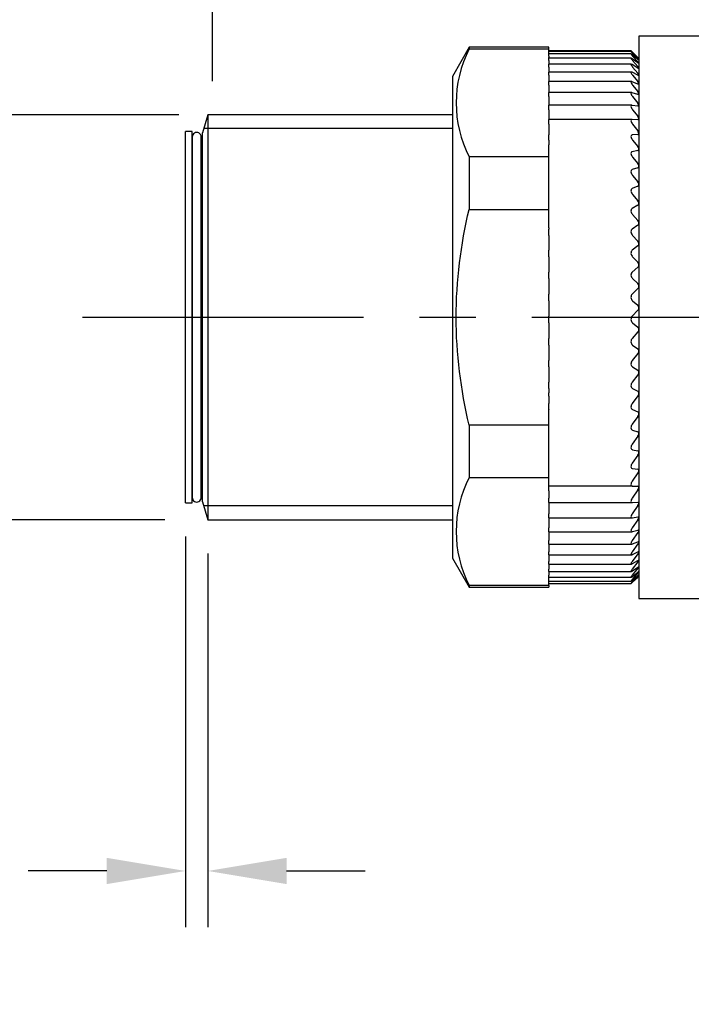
# Model space of a CAD drawing. Header units: inches. Extents: x 0 to 279, y 0 to 216.
# Tile 3 of 8: x 100 to 130, y 98 to 141. Entities that reach past the tile are written whole.
import ezdxf

# ---------------------------------------------------------------- set-up
doc = ezdxf.new("R2010")
doc.units = ezdxf.units.IN
doc.header["$LTSCALE"] = 10
doc.header["$MEASUREMENT"] = 0
doc.linetypes.add('CENTER', pattern=[2, 1.25, -0.25, 0.25, -0.25])
doc.layers.add('center', color=40, linetype='CENTER')
doc.layers.add('DIM', color=140, linetype='Continuous')
doc.dimstyles.get("Standard").update_dxf_attribs({"dimtxt": 4, "dimasz": 3.5, "dimexe": 2.5, "dimexo": 1.5, "dimgap": 1, "dimtad": 0, "dimtih": 1, "dimtoh": 1, "dimdec": 1, "dimzin": 0, "dimdsep": 46, "dimtxsty": 'Standard', "dimcen": 0, "dimadec": 0, "dimazin": 0, "dimtfac": 1, "dimtdec": 1, "dimtofl": 0, "dimtmove": 0, "dimatfit": 3, "dimfxl": 0, "dimtolj": 1, "dimtzin": 0, "dimarcsym": 0})

# ---------------------------------------------------------------- blocks, each defined once
blk = doc.blocks.new('*D17')
at = {"layer": 'Defpoints', "color": 0}
for p in [(165.92, 159.809), (108.882, 137.201), (165.92, 136.401)]:
    blk.add_point(p, dxfattribs=at)
at = {"layer": 'DIM', "color": 0, "lineweight": -2}
for p, q in [((108.882, 138.701), (108.882, 162.309)), ((165.92, 137.901), (165.92, 162.309)), ((112.382, 159.809), (125.734, 159.809)), ((162.42, 159.809), (149.067, 159.809))]:
    blk.add_line(p, q, dxfattribs=at)
at = {"layer": 'DIM', "color": 0}
for points in [[(112.382, 160.393), (112.382, 159.226), (108.882, 159.809)], [(162.42, 160.393), (162.42, 159.226), (165.92, 159.809)]]:
    blk.add_solid(points, dxfattribs=at)
at = {"layer": 'DIM', "color": 0, "insert": (137.401, 159.809), "char_height": 4, "attachment_point": 5}
blk.add_mtext('\\A1; 57.0\\P [2.25]', dxfattribs=at)
blk = doc.blocks.new('*D20')
at = {"layer": 'Defpoints', "color": 0}
for p in [(199.13, 178.417), (108.882, 137.201), (199.13, 133.451)]:
    blk.add_point(p, dxfattribs=at)
at = {"layer": 'DIM', "color": 0, "lineweight": -2}
for p, q in [((108.882, 138.701), (108.882, 180.917)), ((199.13, 134.951), (199.13, 180.917)), ((112.382, 178.417), (144.339, 178.417)), ((195.63, 178.417), (163.672, 178.417))]:
    blk.add_line(p, q, dxfattribs=at)
at = {"layer": 'DIM', "color": 0}
for points in [[(112.382, 179.001), (112.382, 177.834), (108.882, 178.417)], [(195.63, 179.001), (195.63, 177.834), (199.13, 178.417)]]:
    blk.add_solid(points, dxfattribs=at)
at = {"layer": 'DIM', "color": 0, "char_height": 4, "attachment_point": 5}
for s, insert in [('\\A1;90.2', (154.006, 181.417)), ('\\A1;[3.55]', (154.006, 175.417))]:
    blk.add_mtext(s, dxfattribs=dict(at, insert=insert))
blk = doc.blocks.new('*D18')
at = {"layer": 'Defpoints', "color": 0}
for p in [(108.882, 137.201), (89.758, 119.201), (108.257, 119.201)]:
    blk.add_point(p, dxfattribs=at)
at = {"layer": 'DIM', "color": 0, "lineweight": -2}
for p, q in [((107.382, 137.201), (87.258, 137.201)), ((89.758, 133.701), (89.758, 130.955)), ((89.758, 122.701), (89.758, 124.955)), ((106.757, 119.201), (87.258, 119.201))]:
    blk.add_line(p, q, dxfattribs=at)
at = {"layer": 'DIM', "color": 0}
for points in [[(89.174, 133.701), (90.341, 133.701), (89.758, 137.201)], [(89.174, 122.701), (90.341, 122.701), (89.758, 119.201)]]:
    blk.add_solid(points, dxfattribs=at)
at = {"layer": 'DIM', "color": 0, "insert": (89.758, 127.955), "char_height": 4, "attachment_point": 5}
blk.add_mtext('\\A1;M18X1', dxfattribs=at)
blk = doc.blocks.new('*D22')
at = {"layer": 'Defpoints', "color": 0}
for p in [(107.676, 119.951), (108.678, 119.201), (107.676, 103.584)]:
    blk.add_point(p, dxfattribs=at)
at = {"layer": 'DIM', "color": 0, "lineweight": -2}
for p, q in [((107.676, 118.451), (107.676, 101.084)), ((108.678, 117.701), (108.678, 101.084)), ((104.176, 103.584), (100.676, 103.584)), ((112.178, 103.584), (115.678, 103.584))]:
    blk.add_line(p, q, dxfattribs=at)
at = {"layer": 'DIM', "color": 0}
for points in [[(104.176, 104.167), (104.176, 103.001), (107.676, 103.584)], [(112.178, 104.167), (112.178, 103.001), (108.678, 103.584)]]:
    blk.add_solid(points, dxfattribs=at)
at = {"layer": 'DIM', "color": 0, "char_height": 4, "attachment_point": 5}
for s, insert in [('\\A1;1.0', (91.676, 106.584)), ('\\A1;[0.04]', (91.676, 100.584))]:
    blk.add_mtext(s, dxfattribs=dict(at, insert=insert))

msp = doc.modelspace()

# ---------------------------------------------------------------- linework, layer by layer
for p, q in [((127.856, 140.701), (127.856, 115.701)), ((130.856, 140.701), (127.856, 140.701)), ((120.302, 140.201), (119.556, 138.909)), ((120.302, 140.201), (120.302, 140.126)), ((123.856, 140.201), (120.302, 140.201)), ((120.302, 140.126), (123.856, 140.126)), ((123.856, 140.126), (123.856, 140.201)), ((123.856, 139.911), (123.856, 140.126)), ((127.506, 140.049), (123.856, 140.049)), ((127.507, 140.021), (123.856, 140.021)), ((123.856, 139.812), (123.856, 139.911)), ((127.508, 139.911), (123.856, 139.911)), ((123.856, 139.812), (123.856, 139.743)), ((123.856, 139.72), (123.856, 139.743)), ((123.856, 139.607), (123.856, 139.72)), ((127.511, 139.72), (123.856, 139.72)), ((127.816, 139.734), (127.561, 139.973)), ((127.816, 139.659), (127.561, 139.874)), ((127.816, 139.503), (127.561, 139.692)), ((127.856, 139.701), (127.573, 139.982)), ((127.577, 139.978), (127.803, 139.752)), ((127.577, 139.936), (127.803, 139.696)), ((127.577, 139.812), (127.803, 139.558)), ((127.852, 139.7), (127.852, 139.702)), ((127.852, 139.631), (127.852, 139.639)), ((123.856, 139.607), (123.856, 139.45)), ((123.856, 139.322), (123.856, 139.45)), ((127.516, 139.45), (123.856, 139.45)), ((123.856, 139.322), (123.856, 139.102)), ((127.816, 139.269), (127.561, 139.43)), ((127.577, 139.607), (127.803, 139.341)), ((127.577, 139.322), (127.803, 139.046)), ((127.852, 139.482), (127.852, 139.495)), ((127.852, 139.253), (127.852, 139.273)), ((119.556, 138.909), (119.556, 117.494)), ((123.856, 138.958), (123.856, 139.102)), ((127.522, 139.102), (123.856, 139.102)), ((123.856, 138.958), (123.856, 138.68)), ((127.816, 138.956), (127.561, 139.089)), ((127.577, 138.958), (127.803, 138.674)), ((127.852, 138.947), (127.852, 138.972)), ((123.856, 138.519), (123.856, 138.68)), ((127.528, 138.68), (123.856, 138.68)), ((123.856, 138.519), (123.856, 138.23)), ((127.816, 138.568), (127.561, 138.672)), ((127.577, 138.519), (127.803, 138.23)), ((127.852, 138.566), (127.852, 138.596)), ((123.856, 138.23), (123.856, 138.185)), ((123.856, 138.008), (123.856, 138.185)), ((127.538, 138.185), (123.856, 138.185)), ((123.856, 138.008), (123.856, 137.714)), ((127.816, 138.108), (127.561, 138.181)), ((127.577, 138.008), (127.803, 137.714)), ((127.852, 138.112), (127.852, 138.147)), ((123.856, 137.714), (123.856, 137.622)), ((123.856, 137.428), (123.856, 137.622)), ((127.548, 137.622), (123.856, 137.622)), ((127.816, 137.578), (127.561, 137.62)), ((127.852, 137.588), (127.852, 137.629)), ((108.678, 137.201), (108.442, 136.401)), ((119.556, 137.201), (108.678, 137.201)), ((108.678, 137.201), (108.678, 119.201)), ((123.856, 137.428), (123.856, 137.133)), ((123.856, 137.133), (123.856, 136.994)), ((127.577, 137.428), (127.803, 137.133)), ((127.852, 136.999), (127.852, 137.044)), ((119.556, 136.588), (108.528, 136.588)), ((123.856, 136.783), (123.856, 136.994)), ((127.557, 136.994), (123.856, 136.994)), ((123.856, 136.783), (123.856, 136.488)), ((127.816, 136.982), (127.561, 136.994)), ((127.577, 136.783), (127.803, 136.488)), ((107.676, 119.951), (107.676, 136.451)), ((107.975, 136.451), (107.676, 136.451)), ((107.975, 119.951), (107.975, 136.451)), ((107.98, 136.218), (107.98, 120.184)), ((108.381, 120.184), (108.381, 136.218)), ((108.442, 120.001), (108.442, 136.401)), ((123.856, 136.488), (123.856, 136.325)), ((123.856, 136.325), (123.856, 136.305)), ((123.856, 136.078), (123.856, 136.305)), ((127.816, 136.325), (127.561, 136.305)), ((127.852, 136.348), (127.852, 136.397)), ((107.98, 135.751), (107.975, 135.751)), ((108.442, 135.751), (108.381, 135.751)), ((108.381, 135.751), (108.442, 135.751)), ((123.856, 136.078), (123.856, 135.865)), ((123.856, 135.33), (123.856, 135.865)), ((127.577, 136.078), (127.803, 135.786)), ((127.852, 135.639), (127.852, 135.693)), ((120.302, 135.33), (120.302, 132.997)), ((123.856, 135.33), (120.302, 135.33)), ((123.856, 132.997), (123.856, 135.33)), ((127.816, 135.61), (127.561, 135.56)), ((127.577, 135.318), (127.803, 135.03)), ((127.816, 134.844), (127.561, 134.763)), ((127.852, 134.879), (127.852, 134.936)), ((127.577, 134.508), (127.803, 134.226)), ((127.816, 134.031), (127.561, 133.92)), ((127.852, 134.072), (127.852, 134.132)), ((127.577, 133.654), (127.803, 133.38)), ((127.816, 133.177), (127.561, 133.037)), ((127.852, 133.223), (127.852, 133.286)), ((120.302, 132.997), (123.856, 132.997)), ((123.856, 132.182), (123.856, 132.997)), ((127.577, 132.761), (127.803, 132.498)), ((127.816, 132.288), (127.561, 132.12)), ((127.852, 132.339), (127.852, 132.405)), ((123.856, 132.182), (123.856, 132.12)), ((123.856, 131.836), (123.856, 132.12)), ((123.856, 131.836), (123.856, 131.585)), ((127.577, 131.836), (127.803, 131.585)), ((123.856, 131.585), (123.856, 131.371)), ((123.856, 131.371), (123.856, 131.176)), ((127.816, 131.371), (127.561, 131.176)), ((127.852, 131.427), (127.852, 131.494)), ((123.856, 130.886), (123.856, 131.176)), ((123.856, 130.886), (123.856, 130.649)), ((127.577, 130.886), (127.803, 130.649)), ((123.856, 130.649), (123.856, 130.431)), ((127.852, 130.491), (127.852, 130.56)), ((123.856, 130.431), (123.856, 130.21)), ((123.856, 129.917), (123.856, 130.21)), ((127.816, 130.431), (127.561, 130.21)), ((123.856, 129.917), (123.856, 129.696)), ((123.856, 129.696), (123.856, 129.476)), ((127.577, 129.917), (127.803, 129.696)), ((127.852, 129.54), (127.852, 129.61)), ((123.856, 129.476), (123.856, 129.231)), ((123.856, 128.937), (123.856, 129.231)), ((127.816, 129.476), (127.561, 129.231)), ((123.856, 128.937), (123.856, 128.732)), ((123.856, 128.732), (123.856, 128.512)), ((127.577, 128.937), (127.803, 128.732)), ((123.856, 128.512), (123.856, 128.244)), ((127.816, 128.512), (127.561, 128.244)), ((127.852, 128.579), (127.852, 128.649)), ((123.856, 127.95), (123.856, 128.244)), ((123.856, 127.95), (123.856, 127.764)), ((127.577, 127.95), (127.803, 127.764)), ((123.856, 127.764), (123.856, 127.546)), ((123.856, 127.546), (123.856, 127.257)), ((127.816, 127.546), (127.561, 127.257)), ((127.852, 127.616), (127.852, 127.686)), ((123.856, 126.966), (123.856, 127.257)), ((123.856, 126.966), (123.856, 126.8)), ((127.577, 126.966), (127.803, 126.8)), ((123.856, 126.8), (123.856, 126.584)), ((123.856, 126.584), (123.856, 126.277)), ((127.816, 126.584), (127.561, 126.277)), ((127.852, 126.656), (127.852, 126.726)), ((123.856, 125.99), (123.856, 126.277)), ((123.856, 125.99), (123.856, 125.845)), ((123.856, 125.845), (123.856, 125.633)), ((123.856, 125.633), (123.856, 125.31)), ((127.816, 125.633), (127.561, 125.31)), ((127.577, 125.99), (127.803, 125.845)), ((127.852, 125.708), (127.852, 125.777)), ((123.856, 125.03), (123.856, 125.31)), ((123.856, 125.03), (123.856, 124.907)), ((123.856, 124.907), (123.856, 124.838)), ((123.856, 124.693), (123.856, 124.838)), ((127.577, 125.03), (127.803, 124.907)), ((127.852, 124.777), (127.852, 124.844)), ((123.856, 124.693), (123.856, 124.364)), ((123.856, 124.092), (123.856, 124.364)), ((127.816, 124.701), (127.561, 124.364)), ((123.856, 124.092), (123.856, 124.079)), ((123.856, 123.406), (123.856, 124.079)), ((127.577, 124.092), (127.803, 123.992)), ((127.852, 123.87), (127.852, 123.935)), ((127.816, 123.793), (127.561, 123.444)), ((120.302, 123.406), (120.302, 121.073)), ((123.856, 123.406), (120.302, 123.406)), ((123.856, 121.073), (123.856, 123.406)), ((127.577, 123.183), (127.803, 123.107)), ((127.852, 122.993), (127.852, 123.056)), ((127.816, 122.916), (127.561, 122.558)), ((127.577, 122.309), (127.803, 122.257)), ((127.852, 122.153), (127.852, 122.213)), ((127.816, 122.076), (127.561, 121.711)), ((127.816, 121.279), (127.561, 120.91)), ((127.577, 121.477), (127.803, 121.449)), ((127.852, 121.356), (127.852, 121.412)), ((120.302, 121.073), (123.856, 121.073)), ((123.856, 120.849), (123.856, 121.073)), ((123.856, 120.691), (123.856, 120.849)), ((107.975, 120.651), (107.98, 120.651)), ((108.381, 120.651), (108.442, 120.651)), ((123.856, 120.691), (123.856, 120.69)), ((127.577, 120.691), (123.856, 120.691)), ((123.856, 120.478), (123.856, 120.69)), ((123.856, 120.478), (123.856, 120.16)), ((127.816, 120.531), (127.561, 120.16)), ((127.577, 120.691), (127.803, 120.688)), ((127.852, 120.606), (127.852, 120.659)), ((107.676, 119.951), (107.975, 119.951)), ((108.442, 120.001), (108.678, 119.201)), ((123.856, 119.958), (123.856, 120.16)), ((123.856, 119.958), (123.856, 119.836)), ((123.856, 119.958), (127.568, 119.958)), ((127.577, 119.959), (127.803, 119.98)), ((127.852, 119.91), (127.852, 119.958)), ((119.556, 119.815), (108.528, 119.815)), ((123.856, 119.836), (123.856, 119.467)), ((127.816, 119.836), (127.561, 119.467)), ((108.678, 119.201), (119.556, 119.201)), ((123.856, 119.281), (123.856, 119.467)), ((123.856, 119.281), (123.856, 119.201)), ((123.856, 119.281), (127.557, 119.281)), ((123.856, 119.201), (123.856, 118.834)), ((127.816, 119.201), (127.561, 118.834)), ((127.577, 119.284), (127.803, 119.33)), ((127.852, 119.271), (127.852, 119.316)), ((123.856, 118.666), (123.856, 118.834)), ((123.856, 118.666), (123.856, 118.628)), ((123.856, 118.666), (127.546, 118.666)), ((123.856, 118.628), (123.856, 118.268)), ((127.816, 118.628), (127.561, 118.268)), ((127.577, 118.671), (127.803, 118.742)), ((127.852, 118.696), (127.852, 118.736)), ((123.856, 118.115), (123.856, 118.268)), ((127.577, 118.126), (127.803, 118.22)), ((127.852, 118.187), (127.852, 118.222)), ((123.856, 118.115), (123.856, 117.771)), ((123.856, 118.115), (127.535, 118.115)), ((123.856, 117.635), (123.856, 117.771)), ((127.816, 118.122), (127.561, 117.771)), ((127.577, 117.651), (127.803, 117.768)), ((127.852, 117.748), (127.852, 117.778)), ((119.556, 117.494), (120.302, 116.201)), ((123.856, 117.635), (123.856, 117.347)), ((123.856, 117.635), (127.527, 117.635)), ((123.856, 117.226), (123.856, 117.347)), ((127.816, 117.687), (127.561, 117.347)), ((127.816, 117.326), (127.561, 116.999)), ((127.577, 117.25), (127.803, 117.39)), ((127.852, 117.383), (127.852, 117.407)), ((123.856, 117.226), (123.856, 116.999)), ((123.856, 117.226), (127.521, 117.226)), ((123.856, 116.894), (123.856, 116.999)), ((123.856, 116.894), (123.856, 116.73)), ((123.856, 116.894), (127.514, 116.894)), ((127.816, 117.041), (127.561, 116.73)), ((127.577, 116.926), (127.803, 117.087)), ((127.852, 117.094), (127.852, 117.112)), ((127.852, 116.882), (127.852, 116.895)), ((123.856, 116.639), (123.856, 116.73)), ((123.856, 116.277), (123.856, 116.639)), ((123.856, 116.639), (127.511, 116.639)), ((123.856, 116.464), (127.508, 116.464)), ((127.816, 116.835), (127.561, 116.542)), ((127.816, 116.708), (127.561, 116.435)), ((127.816, 116.662), (127.561, 116.411)), ((127.577, 116.681), (127.803, 116.862)), ((127.577, 116.517), (127.803, 116.717)), ((127.577, 116.435), (127.803, 116.652)), ((127.752, 116.598), (127.856, 116.701)), ((127.852, 116.75), (127.852, 116.757)), ((127.852, 116.698), (127.852, 116.699)), ((120.302, 116.277), (120.302, 116.201)), ((123.856, 116.277), (120.302, 116.277)), ((120.302, 116.201), (123.856, 116.201)), ((123.856, 116.37), (127.505, 116.37)), ((123.856, 116.358), (127.506, 116.358)), ((123.856, 116.277), (123.856, 116.201)), ((127.856, 115.701), (130.856, 115.701))]:
    msp.add_line(p, q)
for centre, radius, start, end in [((124.993, 137.728), 5.268, 152.925, 207.075), ((126.215, 138.154), 2.253, 43.3951, 45.1763), ((127.336, 139.243), 0.65, 37.5164, 44.1141), ((128.81, 140.768), 1.434, 226.116, 228.089), ((128.006, 139.87), 0.284, 227.9689, 237.1642), ((127.475, 139.252), 0.449, 32.8606, 43.0326), ((127.524, 139.09), 0.375, 29.1456, 42.0101), ((127.547, 138.822), 0.34, 26.1545, 41.0974), ((127.559, 138.468), 0.319, 23.7243, 40.3247), ((127.567, 138.034), 0.306, 21.7332, 39.7094), ((127.573, 137.527), 0.297, 20.0902, 39.2612), ((127.579, 136.951), 0.288, 18.7266, 38.9863), ((108.181, 136.219), 0.2, 359.7616, 181.2686), ((127.585, 136.313), 0.28, 17.5904, 38.8896), ((127.815, 136.365), 0.0404, 270.3925, 334.4493), ((127.593, 135.615), 0.271, 16.642, 38.9766), ((127.808, 135.656), 0.0466, 278.9074, 338.6271), ((127.601, 134.865), 0.261, 15.8509, 39.2545), ((127.8, 134.896), 0.0546, 286.5818, 341.4008), ((127.611, 134.066), 0.249, 15.1935, 39.7332), ((127.79, 134.09), 0.0644, 293.2881, 343.239), ((127.622, 133.226), 0.237, 14.6519, 40.4259), ((127.779, 133.243), 0.0757, 299.0384, 344.4672), ((127.635, 132.35), 0.224, 14.2127, 41.35), ((127.766, 132.362), 0.0884, 303.9145, 345.2957), ((127.649, 131.444), 0.209, 13.8661, 42.5283), ((127.753, 131.452), 0.102, 308.0237, 345.8554), ((127.664, 130.515), 0.194, 13.6058, 43.9892), ((127.738, 130.519), 0.117, 311.4738, 346.2261), ((127.679, 129.568), 0.178, 13.4293, 45.7688), ((127.706, 129.091), 0.202, 136.1374, 230.0932), ((127.723, 129.571), 0.133, 314.3627, 346.4558), ((127.695, 128.612), 0.162, 13.3381, 47.9115), ((127.708, 128.614), 0.148, 316.774, 346.5734), ((127.705, 128.105), 0.201, 135.917, 230.3245), ((127.711, 127.652), 0.145, 13.3389, 50.4713), ((127.692, 127.654), 0.164, 318.777, 346.5955), ((127.701, 127.119), 0.197, 135.3461, 230.9505), ((127.726, 126.696), 0.129, 13.4461, 53.5135), ((127.677, 126.698), 0.179, 320.4283, 346.531), ((127.741, 125.75), 0.114, 13.6858, 57.1146), ((127.663, 125.754), 0.194, 321.7732, 346.3834), ((127.755, 124.82), 0.0997, 14.1013, 61.3611), ((127.65, 124.827), 0.208, 322.8474, 346.1523), ((127.768, 123.913), 0.0864, 14.7641, 66.345), ((127.638, 123.924), 0.221, 323.679, 345.8339), ((127.78, 123.036), 0.0746, 15.7883, 72.1526), ((127.627, 123.052), 0.232, 324.2894, 345.4211), ((127.791, 122.194), 0.0643, 17.3518, 78.843), ((127.618, 122.216), 0.242, 324.6943, 344.9036), ((127.8, 121.393), 0.0557, 19.7195, 86.4109), ((127.611, 121.424), 0.251, 324.9047, 344.2673), ((124.993, 118.675), 5.268, 152.925, 207.075), ((127.807, 120.64), 0.0488, 23.2611, 94.7324), ((127.605, 120.679), 0.258, 324.9276, 343.4935), ((108.181, 120.184), 0.2, 178.7314, 0.2384), ((127.6, 119.989), 0.264, 324.7662, 342.5575), ((127.597, 119.357), 0.269, 324.4207, 341.427), ((127.595, 118.789), 0.274, 323.8884, 340.0596), ((127.592, 118.29), 0.28, 323.1652, 338.3994), ((127.588, 117.864), 0.288, 322.2457, 336.3715), ((127.58, 117.517), 0.303, 321.1257, 333.8757), ((127.926, 116.73), 0.181, 114.267, 132.929), ((127.562, 117.256), 0.332, 319.805, 330.7761), ((127.519, 117.099), 0.397, 318.2922, 326.8888), ((128.087, 116.418), 0.412, 124.7279, 133.5021), ((129.998, 114.406), 3.141, 133.0994, 134.3336), ((127.384, 117.116), 0.594, 316.6114, 321.9663), ((125.444, 119.05), 3.366, 314.8093, 315.6842)]:
    msp.add_arc(centre, radius, start, end)
for points, knots in [([(127.561, 139.973), (127.544, 139.989), (127.529, 140.003), (127.508, 140.02), (127.503, 140.023), (127.507, 140.014), (127.516, 140.003), (127.542, 139.974), (127.559, 139.956), (127.577, 139.936)], [0, 0, 0, 0, 0.25, 0.25, 0.5, 0.5, 0.75, 0.75, 1, 1, 1, 1]), ([(127.561, 139.874), (127.544, 139.888), (127.529, 139.9), (127.508, 139.912), (127.503, 139.912), (127.507, 139.899), (127.516, 139.886), (127.542, 139.852), (127.559, 139.833), (127.577, 139.812)], [0, 0, 0, 0, 0.25, 0.25, 0.5, 0.5, 0.75, 0.75, 1, 1, 1, 1]), ([(127.561, 139.692), (127.544, 139.705), (127.529, 139.714), (127.508, 139.722), (127.503, 139.72), (127.507, 139.702), (127.516, 139.686), (127.542, 139.649), (127.559, 139.629), (127.577, 139.607)], [0, 0, 0, 0, 0.25, 0.25, 0.5, 0.5, 0.75, 0.75, 1, 1, 1, 1]), ([(127.505, 140.049), (127.505, 140.049), (127.505, 140.049), (127.507, 140.047), (127.516, 140.038), (127.542, 140.013), (127.559, 139.996), (127.577, 139.978)], [0.4700621, 0.4700621, 0.4700621, 0.4700621, 0.5, 0.5, 0.75, 0.75, 1, 1, 1, 1]), ([(127.561, 139.43), (127.544, 139.441), (127.529, 139.448), (127.508, 139.451), (127.503, 139.446), (127.507, 139.423), (127.516, 139.406), (127.542, 139.366), (127.559, 139.344), (127.577, 139.322)], [0, 0, 0, 0, 0.25, 0.25, 0.5, 0.5, 0.75, 0.75, 1, 1, 1, 1]), ([(127.852, 139.482), (127.848, 139.482), (127.842, 139.485), (127.835, 139.49), (127.829, 139.493), (127.823, 139.498), (127.816, 139.503)], [0, 0, 0, 0, 0.565382, 0.565382, 0.565382, 1, 1, 1, 1]), ([(127.852, 139.253), (127.848, 139.252), (127.842, 139.254), (127.835, 139.258), (127.829, 139.26), (127.823, 139.264), (127.816, 139.269)], [0, 0, 0, 0, 0.565364, 0.565364, 0.565364, 1, 1, 1, 1]), ([(127.561, 139.089), (127.544, 139.098), (127.529, 139.103), (127.508, 139.101), (127.503, 139.094), (127.507, 139.067), (127.516, 139.047), (127.542, 139.004), (127.559, 138.981), (127.577, 138.958)], [0, 0, 0, 0, 0.25, 0.25, 0.5, 0.5, 0.75, 0.75, 1, 1, 1, 1]), ([(127.852, 138.947), (127.848, 138.945), (127.842, 138.946), (127.835, 138.948), (127.829, 138.95), (127.823, 138.952), (127.816, 138.956)], [0, 0, 0, 0, 0.56535, 0.56535, 0.56535, 1, 1, 1, 1]), ([(127.561, 138.672), (127.544, 138.679), (127.529, 138.682), (127.508, 138.675), (127.503, 138.666), (127.507, 138.633), (127.516, 138.612), (127.542, 138.566), (127.559, 138.543), (127.577, 138.519)], [0, 0, 0, 0, 0.25, 0.25, 0.5, 0.5, 0.75, 0.75, 1, 1, 1, 1]), ([(127.852, 138.566), (127.848, 138.562), (127.842, 138.562), (127.835, 138.563), (127.829, 138.563), (127.823, 138.565), (127.816, 138.568)], [0, 0, 0, 0, 0.56534, 0.56534, 0.56534, 1, 1, 1, 1]), ([(127.561, 138.181), (127.544, 138.186), (127.529, 138.187), (127.508, 138.176), (127.503, 138.163), (127.507, 138.127), (127.516, 138.104), (127.542, 138.056), (127.559, 138.032), (127.577, 138.008)], [0, 0, 0, 0, 0.25, 0.25, 0.5, 0.5, 0.75, 0.75, 1, 1, 1, 1]), ([(127.852, 138.112), (127.848, 138.107), (127.842, 138.105), (127.835, 138.105), (127.829, 138.105), (127.823, 138.106), (127.816, 138.108)], [0, 0, 0, 0, 0.565333, 0.565333, 0.565333, 1, 1, 1, 1]), ([(127.561, 137.62), (127.544, 137.623), (127.529, 137.622), (127.508, 137.606), (127.503, 137.592), (127.507, 137.551), (127.516, 137.527), (127.542, 137.477), (127.559, 137.452), (127.577, 137.428)], [0, 0, 0, 0, 0.25, 0.25, 0.5, 0.5, 0.75, 0.75, 1, 1, 1, 1]), ([(127.852, 137.588), (127.848, 137.582), (127.842, 137.579), (127.835, 137.577), (127.829, 137.576), (127.823, 137.577), (127.816, 137.578)], [0, 0, 0, 0, 0.565328, 0.565328, 0.565328, 1, 1, 1, 1]), ([(127.561, 136.994), (127.544, 136.994), (127.529, 136.991), (127.508, 136.97), (127.503, 136.954), (127.507, 136.91), (127.516, 136.884), (127.542, 136.832), (127.559, 136.807), (127.577, 136.783)], [0, 0, 0, 0, 0.25, 0.25, 0.5, 0.5, 0.75, 0.75, 1, 1, 1, 1]), ([(127.852, 136.999), (127.848, 136.992), (127.842, 136.987), (127.835, 136.984), (127.829, 136.982), (127.823, 136.982), (127.816, 136.982)], [0, 0, 0, 0, 0.565326, 0.565326, 0.565326, 1, 1, 1, 1]), ([(127.561, 136.305), (127.544, 136.304), (127.529, 136.298), (127.508, 136.273), (127.503, 136.255), (127.507, 136.207), (127.516, 136.18), (127.542, 136.127), (127.559, 136.102), (127.577, 136.078)], [0, 0, 0, 0, 0.25, 0.25, 0.5, 0.5, 0.75, 0.75, 1, 1, 1, 1]), ([(127.561, 135.56), (127.544, 135.557), (127.529, 135.548), (127.508, 135.52), (127.503, 135.499), (127.507, 135.449), (127.516, 135.421), (127.542, 135.367), (127.559, 135.342), (127.577, 135.318)], [0, 0, 0, 0, 0.25, 0.25, 0.5, 0.5, 0.75, 0.75, 1, 1, 1, 1]), ([(127.561, 134.763), (127.544, 134.758), (127.529, 134.747), (127.508, 134.715), (127.503, 134.692), (127.507, 134.639), (127.516, 134.61), (127.542, 134.556), (127.559, 134.531), (127.577, 134.508)], [0, 0, 0, 0, 0.25, 0.25, 0.5, 0.5, 0.75, 0.75, 1, 1, 1, 1]), ([(127.561, 133.92), (127.544, 133.913), (127.529, 133.9), (127.508, 133.864), (127.503, 133.84), (127.507, 133.784), (127.516, 133.755), (127.542, 133.7), (127.559, 133.676), (127.577, 133.654)], [0, 0, 0, 0, 0.25, 0.25, 0.5, 0.5, 0.75, 0.75, 1, 1, 1, 1]), ([(120.302, 123.406), (119.937, 124.988), (119.725, 126.585), (119.724, 129.807), (119.941, 131.433), (120.302, 132.997)], [0, 0, 0, 0, 0.5, 0.5, 1, 1, 1, 1]), ([(127.561, 133.037), (127.544, 133.028), (127.529, 133.013), (127.508, 132.973), (127.503, 132.948), (127.507, 132.891), (127.516, 132.861), (127.542, 132.807), (127.559, 132.782), (127.577, 132.761)], [0, 0, 0, 0, 0.25, 0.25, 0.5, 0.5, 0.75, 0.75, 1, 1, 1, 1]), ([(127.561, 132.12), (127.544, 132.109), (127.529, 132.093), (127.508, 132.05), (127.503, 132.022), (127.507, 131.964), (127.516, 131.934), (127.542, 131.88), (127.559, 131.857), (127.577, 131.836)], [0, 0, 0, 0, 0.25, 0.25, 0.5, 0.5, 0.75, 0.75, 1, 1, 1, 1]), ([(127.561, 131.176), (127.544, 131.163), (127.529, 131.145), (127.508, 131.099), (127.503, 131.07), (127.507, 131.011), (127.516, 130.981), (127.542, 130.928), (127.559, 130.906), (127.577, 130.886)], [0, 0, 0, 0, 0.25, 0.25, 0.5, 0.5, 0.75, 0.75, 1, 1, 1, 1]), ([(127.561, 130.21), (127.544, 130.195), (127.529, 130.176), (127.508, 130.127), (127.503, 130.098), (127.507, 130.038), (127.516, 130.008), (127.542, 129.957), (127.559, 129.935), (127.577, 129.917)], [0, 0, 0, 0, 0.25, 0.25, 0.5, 0.5, 0.75, 0.75, 1, 1, 1, 1]), ([(127.561, 126.277), (127.544, 126.256), (127.529, 126.232), (127.508, 126.177), (127.503, 126.146), (127.507, 126.087), (127.516, 126.061), (127.542, 126.018), (127.559, 126.002), (127.577, 125.99)], [0, 0, 0, 0, 0.25, 0.25, 0.5, 0.5, 0.75, 0.75, 1, 1, 1, 1]), ([(127.561, 125.31), (127.544, 125.289), (127.529, 125.263), (127.508, 125.207), (127.503, 125.177), (127.507, 125.119), (127.516, 125.094), (127.542, 125.054), (127.559, 125.04), (127.577, 125.03)], [0, 0, 0, 0, 0.25, 0.25, 0.5, 0.5, 0.75, 0.75, 1, 1, 1, 1]), ([(127.561, 124.364), (127.544, 124.341), (127.529, 124.315), (127.508, 124.259), (127.503, 124.228), (127.507, 124.173), (127.516, 124.149), (127.542, 124.113), (127.559, 124.1), (127.577, 124.092)], [0, 0, 0, 0, 0.25, 0.25, 0.5, 0.5, 0.75, 0.75, 1, 1, 1, 1]), ([(127.561, 123.444), (127.544, 123.421), (127.529, 123.394), (127.508, 123.338), (127.503, 123.308), (127.507, 123.255), (127.516, 123.233), (127.542, 123.2), (127.559, 123.189), (127.577, 123.183)], [0, 0, 0, 0, 0.25, 0.25, 0.5, 0.5, 0.75, 0.75, 1, 1, 1, 1]), ([(127.561, 122.558), (127.544, 122.534), (127.529, 122.507), (127.508, 122.451), (127.503, 122.422), (127.507, 122.371), (127.516, 122.351), (127.542, 122.322), (127.559, 122.314), (127.577, 122.309)], [0, 0, 0, 0, 0.25, 0.25, 0.5, 0.5, 0.75, 0.75, 1, 1, 1, 1]), ([(127.561, 121.711), (127.544, 121.687), (127.529, 121.66), (127.508, 121.605), (127.503, 121.577), (127.507, 121.529), (127.516, 121.51), (127.542, 121.485), (127.559, 121.479), (127.577, 121.477)], [0, 0, 0, 0, 0.25, 0.25, 0.5, 0.5, 0.75, 0.75, 1, 1, 1, 1]), ([(127.561, 120.91), (127.544, 120.885), (127.529, 120.859), (127.508, 120.805), (127.503, 120.778), (127.507, 120.733), (127.516, 120.717), (127.542, 120.696), (127.559, 120.692), (127.577, 120.691)], [0, 0, 0, 0, 0.25, 0.25, 0.5, 0.5, 0.75, 0.75, 1, 1, 1, 1]), ([(127.561, 120.16), (127.544, 120.135), (127.529, 120.109), (127.508, 120.057), (127.503, 120.031), (127.507, 119.99), (127.516, 119.976), (127.542, 119.959), (127.559, 119.957), (127.577, 119.959)], [0, 0, 0, 0, 0.25, 0.25, 0.5, 0.5, 0.75, 0.75, 1, 1, 1, 1]), ([(127.561, 119.467), (127.544, 119.442), (127.529, 119.416), (127.508, 119.365), (127.503, 119.341), (127.507, 119.304), (127.516, 119.292), (127.542, 119.28), (127.559, 119.28), (127.577, 119.284)], [0, 0, 0, 0, 0.25, 0.25, 0.5, 0.5, 0.75, 0.75, 1, 1, 1, 1]), ([(127.561, 118.834), (127.544, 118.81), (127.529, 118.784), (127.508, 118.736), (127.503, 118.714), (127.507, 118.681), (127.516, 118.671), (127.542, 118.664), (127.559, 118.666), (127.577, 118.671)], [0, 0, 0, 0, 0.25, 0.25, 0.5, 0.5, 0.75, 0.75, 1, 1, 1, 1]), ([(127.561, 118.268), (127.544, 118.244), (127.529, 118.219), (127.508, 118.174), (127.503, 118.153), (127.507, 118.125), (127.516, 118.117), (127.542, 118.114), (127.559, 118.118), (127.577, 118.126)], [0, 0, 0, 0, 0.25, 0.25, 0.5, 0.5, 0.75, 0.75, 1, 1, 1, 1]), ([(127.561, 117.771), (127.544, 117.747), (127.529, 117.724), (127.508, 117.681), (127.503, 117.663), (127.507, 117.639), (127.516, 117.634), (127.542, 117.635), (127.559, 117.641), (127.577, 117.651)], [0, 0, 0, 0, 0.25, 0.25, 0.5, 0.5, 0.75, 0.75, 1, 1, 1, 1]), ([(127.561, 117.347), (127.544, 117.324), (127.529, 117.302), (127.508, 117.263), (127.503, 117.246), (127.507, 117.227), (127.516, 117.225), (127.542, 117.231), (127.559, 117.239), (127.577, 117.25)], [0, 0, 0, 0, 0.25, 0.25, 0.5, 0.5, 0.75, 0.75, 1, 1, 1, 1]), ([(127.561, 116.999), (127.544, 116.977), (127.529, 116.956), (127.508, 116.921), (127.503, 116.907), (127.507, 116.892), (127.516, 116.892), (127.542, 116.903), (127.559, 116.913), (127.577, 116.926)], [0, 0, 0, 0, 0.25, 0.25, 0.5, 0.5, 0.75, 0.75, 1, 1, 1, 1]), ([(127.561, 116.73), (127.544, 116.709), (127.529, 116.69), (127.508, 116.658), (127.503, 116.646), (127.507, 116.637), (127.516, 116.639), (127.542, 116.655), (127.559, 116.666), (127.577, 116.681)], [0, 0, 0, 0, 0.25, 0.25, 0.5, 0.5, 0.75, 0.75, 1, 1, 1, 1]), ([(127.561, 116.542), (127.544, 116.522), (127.529, 116.504), (127.508, 116.476), (127.503, 116.467), (127.507, 116.463), (127.516, 116.468), (127.542, 116.487), (127.559, 116.501), (127.577, 116.517)], [0, 0, 0, 0, 0.25, 0.25, 0.5, 0.5, 0.75, 0.75, 1, 1, 1, 1]), ([(127.561, 116.435), (127.544, 116.417), (127.529, 116.4), (127.508, 116.377), (127.503, 116.37), (127.507, 116.371), (127.516, 116.378), (127.542, 116.402), (127.559, 116.417), (127.577, 116.435)], [0, 0, 0, 0, 0.25, 0.25, 0.5, 0.5, 0.75, 0.75, 1, 1, 1, 1]), ([(127.561, 116.411), (127.544, 116.394), (127.529, 116.379), (127.51, 116.362), (127.505, 116.358), (127.505, 116.358)], [0, 0, 0, 0, 0.25, 0.25, 0.4467295, 0.4467295, 0.4467295, 0.4467295])]:
    msp.add_open_spline(points, degree=3, knots=knots)
for points in [[(127.803, 119.98), (127.825, 119.982), (127.844, 119.977), (127.852, 119.958)], [(127.803, 119.33), (127.825, 119.334), (127.844, 119.332), (127.852, 119.316)], [(127.803, 118.742), (127.825, 118.749), (127.844, 118.749), (127.852, 118.736)], [(127.803, 118.22), (127.825, 118.229), (127.844, 118.232), (127.852, 118.222)], [(127.803, 117.768), (127.825, 117.78), (127.844, 117.785), (127.852, 117.778)], [(127.803, 117.39), (127.825, 117.403), (127.844, 117.411), (127.852, 117.407)], [(127.803, 117.087), (127.825, 117.103), (127.844, 117.113), (127.852, 117.112)]]:
    msp.add_open_spline(points, degree=3)
at = {"layer": 'center'}
msp.add_line((103.098, 128.201), (200.696, 128.201), dxfattribs=at)

# ---------------------------------------------------------------- dimensions: what is measured, and where the dimension line sits
at = {"layer": 'DIM'}
dim = msp.add_linear_dim(base=(199.13, 178.417), p1=(108.882, 137.201), p2=(199.13, 133.451), angle=180, dimstyle='Standard', override={"dimpost": '\\X'}, dxfattribs=at)
dim.commit()
dim.dimension.update_dxf_attribs({"geometry": '*D20', "text_midpoint": (154.006, 178.417)})
for base, p2, angle, text, picture, middle in [((165.92, 159.809), (165.92, 136.401), 180, ' <>', '*D17', (137.401, 159.809)), ((89.758, 119.201), (108.257, 119.201), 90, 'M18X1', '*D18', (89.758, 127.955))]:
    dim = msp.add_linear_dim(base=base, p1=(108.882, 137.201), p2=p2, angle=angle, text=text, dimstyle='Standard', override={"dimpost": '\\X'}, dxfattribs=at)
    dim.commit()
    dim.dimension.update_dxf_attribs({"geometry": picture, "text_midpoint": middle, "dimtype": 160})
dim = msp.add_linear_dim(base=(107.676, 103.584), p1=(108.678, 119.201), p2=(107.676, 119.951), dimstyle='Standard', override={"dimpost": '\\X'}, dxfattribs=at)
dim.commit()
dim.dimension.update_dxf_attribs({"geometry": '*D22', "text_midpoint": (91.676, 103.584)})

doc.saveas('drawing.dxf')
